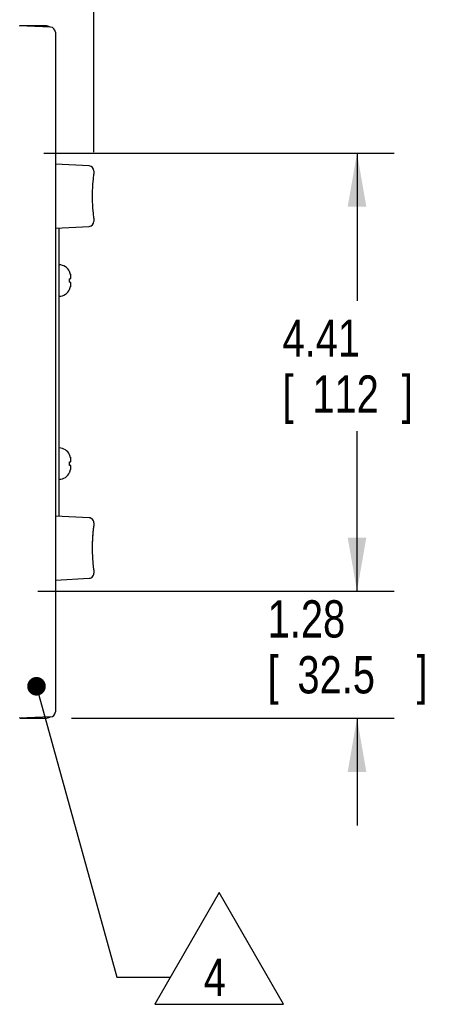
# Model space of a CAD drawing. Header units: inches. Extents: x 0 to 34, y 0 to 22.
# Tile 16 of 72: x 9.9 to 11.3, y 13.5 to 16.8. Entities that reach past the tile are written whole.
import ezdxf

# ---------------------------------------------------------------- set-up
doc = ezdxf.new("R2010")
doc.units = ezdxf.units.IN
doc.header["$LTSCALE"] = 1.87
doc.header["$MEASUREMENT"] = 0
doc.layers.get('0').update_dxf_attribs({"linetype": 'CONTINUOUS'})
doc.layers.add('DETAIL', color=7, linetype='CONTINUOUS')
doc.layers.add('DIMENSIONS', color=7, linetype='CONTINUOUS')
doc.styles.get("Standard").update_dxf_attribs({"font": 'txt', "width": 0.8})
doc.dimstyles.new('DIMSTYLE_1', dxfattribs={"dimtxt": 0.125, "dimasz": 0.18, "dimexe": 0.18, "dimexo": 0.0625, "dimgap": 0.09, "dimtad": 0, "dimtih": 1, "dimtoh": 1, "dimlfac": 3, "dimzin": 4, "dimdsep": 46, "dimtxsty": 'STANDARD', "dimblk": '_FILLED', "dimblk1": '_FILLED', "dimblk2": '_FILLED', "dimcen": 0.09, "dimadec": 0, "dimazin": 0, "dimtp": 0.01, "dimtm": 0.01, "dimtfac": 1, "dimtofl": 0, "dimtmove": 0, "dimatfit": 3, "dimldrblk": '_FILLED', "dimfxl": 1, "dimtolj": 1, "dimtzin": 4, "dimarcsym": 0})

# ---------------------------------------------------------------- blocks, each defined once
blk = doc.blocks.new('_FILLED')
at = {"color": 0, "linetype": 'BYBLOCK'}
blk.add_solid([(0, 0), (-1, 0.174), (-1, -0.174)], dxfattribs=at)
blk = doc.blocks.new('*D3')
at = {"layer": 'DIMENSIONS', "color": 2, "linetype": 'CONTINUOUS'}
for p, q in [((4.055, 15.8135), (4.055, 19.1299)), ((10.161, 17.6299), (10.161, 19.1299)), ((4.055, 19.0049), (5.5938, 19.0049)), ((10.161, 19.0049), (7.0438, 19.0049)), ((10.161, 16.3313), (10.161, 17.3799))]:
    blk.add_line(p, q, dxfattribs=at)
at = {"layer": 'DIMENSIONS', "color": 2, "linetype": 'CONTINUOUS', "xscale": 0.18, "yscale": 0.18, "zscale": 0.18, "rotation": 180}
blk.add_blockref('_FILLED', (4.055, 19.0049), dxfattribs=at)
at = {"layer": 'DIMENSIONS', "color": 2, "linetype": 'CONTINUOUS', "xscale": 0.18, "yscale": 0.18, "zscale": 0.18}
blk.add_blockref('_FILLED', (10.161, 19.0049), dxfattribs=at)
at = {"layer": 'DIMENSIONS', "color": 2, "linetype": 'CONTINUOUS', "width": 0.8}
for s, p in [('18.32', (5.6563, 18.9424)), ('[', (6.2813, 18.9424)), ('465.3', (6.3813, 18.9424)), (']', (6.8813, 18.9424))]:
    blk.add_text(s, height=0.125, dxfattribs=at).set_placement(p)
blk = doc.blocks.new('*D20')
at = {"layer": 'DIMENSIONS', "color": 2, "linetype": 'CONTINUOUS'}
for p, q in [((11.0444, 14.8585), (11.0444, 15.2185)), ((9.9731, 14.8585), (11.1694, 14.8585)), ((10.0862, 14.4322), (11.1694, 14.4322)), ((11.0444, 14.4322), (11.0444, 14.0722))]:
    blk.add_line(p, q, dxfattribs=at)
at = {"layer": 'DIMENSIONS', "color": 2, "linetype": 'CONTINUOUS', "xscale": 0.18, "yscale": 0.18, "zscale": 0.18}
for p, rotation in [((11.0444, 14.8585), 270), ((11.0444, 14.4322), 90)]:
    blk.add_blockref('_FILLED', p, dxfattribs=dict(at, rotation=rotation))
at = {"layer": 'DIMENSIONS', "color": 2, "linetype": 'CONTINUOUS', "width": 0.8}
for s, p in [('1.28', (10.7444, 14.703)), ('[', (10.7444, 14.5155)), ('32.5', (10.8444, 14.5155)), (']', (11.2444, 14.5155))]:
    blk.add_text(s, height=0.125, dxfattribs=at).set_placement(p)
blk = doc.blocks.new('*D21')
at = {"layer": 'DIMENSIONS', "color": 2, "linetype": 'CONTINUOUS'}
for p, q in [((9.9925, 16.3285), (11.1694, 16.3285)), ((11.0444, 16.3285), (11.0444, 15.8325)), ((11.0444, 14.8585), (11.0444, 15.395)), ((9.9925, 14.8585), (11.1694, 14.8585))]:
    blk.add_line(p, q, dxfattribs=at)
at = {"layer": 'DIMENSIONS', "color": 2, "linetype": 'CONTINUOUS', "xscale": 0.18, "yscale": 0.18, "zscale": 0.18}
for p, rotation in [((11.0444, 16.3285), 90), ((11.0444, 14.8585), 270)]:
    blk.add_blockref('_FILLED', p, dxfattribs=dict(at, rotation=rotation))
at = {"layer": 'DIMENSIONS', "color": 2, "linetype": 'CONTINUOUS', "width": 0.8}
for s, p in [('4.41', (10.7944, 15.645)), ('[', (10.7944, 15.4575)), ('112', (10.8944, 15.4575)), (']', (11.1944, 15.4575))]:
    blk.add_text(s, height=0.125, dxfattribs=at).set_placement(p)
blk = doc.blocks.new('FLAG_TRIANGLE_BL12', base_point=(10.3873, 13.9908))
at = {"layer": 'DETAIL', "color": 2, "linetype": 'CONTINUOUS'}
for p, q in [((9.9767, 14.5092), (10.2378, 13.5631)), ((10.5816, 13.847), (10.3653, 13.4723)), ((10.7979, 13.4723), (10.5816, 13.847)), ((10.2378, 13.5631), (10.4178, 13.5631)), ((10.3653, 13.4723), (10.7979, 13.4723))]:
    blk.add_line(p, q, dxfattribs=at)
at = {"layer": 'DETAIL', "color": 2, "linetype": 'CONTINUOUS', "const_width": 0.0312}
blk.add_lwpolyline([(9.9528, 14.5394, 1), (9.984, 14.5394, 1)], format="xyb", close=True, dxfattribs=at)
at = {"layer": 'DETAIL', "color": 2, "linetype": 'CONTINUOUS', "width": 0.8}
blk.add_text('4', height=0.125, dxfattribs=at).set_placement((10.53, 13.5006))

msp = doc.modelspace()

# ---------------------------------------------------------------- linework, layer by layer
at = {"color": 7, "linetype": 'CONTINUOUS'}
for p, q in [((10.01573, 16.75074), (9.91001, 16.75535)), ((9.9977, 16.75519), (9.91383, 16.75519)), ((10.03167, 16.73409), (10.03167, 14.45329)), ((10.14524, 16.28532), (10.03167, 16.29127)), ((10.16049, 16.25231), (10.16096, 16.25623)), ((10.16096, 16.25623), (10.16103, 16.25728)), ((10.16096, 16.25623), (10.16103, 16.25728)), ((10.16103, 16.26827), (10.16103, 16.25745)), ((10.16103, 16.25728), (10.16103, 16.25745)), ((10.15928, 16.12682), (10.15855, 16.13498)), ((10.15928, 16.1268), (10.15855, 16.13495)), ((10.15995, 16.12021), (10.15928, 16.12682)), ((10.16049, 16.11539), (10.15995, 16.12023)), ((10.16096, 16.11147), (10.16049, 16.1154)), ((10.16103, 16.11043), (10.16096, 16.11148)), ((10.16103, 16.11043), (10.16096, 16.11147)), ((10.16103, 16.11025), (10.16103, 16.11043)), ((10.16103, 16.11025), (10.16103, 16.11043)), ((10.16103, 16.11025), (10.16103, 16.09944)), ((10.03167, 16.07644), (10.14524, 16.08239)), ((10.04436, 15.10994), (10.04436, 16.0771)), ((10.07945, 15.93015), (10.07945, 15.93078)), ((10.07945, 15.90694), (10.08304, 15.90733)), ((10.07945, 15.89477), (10.07945, 15.90694)), ((10.08304, 15.89438), (10.07945, 15.89477)), ((10.07945, 15.87093), (10.07945, 15.87156)), ((10.07945, 15.31582), (10.07945, 15.31644)), ((10.07945, 15.2926), (10.08304, 15.29299)), ((10.07945, 15.28043), (10.07945, 15.2926)), ((10.08304, 15.28005), (10.07945, 15.28043)), ((10.07945, 15.2566), (10.07945, 15.25722)), ((10.14522, 15.10465), (10.03167, 15.1106)), ((10.15949, 15.06241), (10.15973, 15.06473)), ((10.15973, 15.06473), (10.15995, 15.06681)), ((10.15995, 15.06681), (10.16019, 15.06906)), ((10.16019, 15.06906), (10.16044, 15.07126)), ((10.1604, 15.071), (10.16068, 15.07347)), ((10.16044, 15.07126), (10.16069, 15.07341)), ((10.16069, 15.07341), (10.16095, 15.07561)), ((10.16094, 15.07556), (10.16102, 15.07662)), ((10.16095, 15.07561), (10.16096, 15.0757)), ((10.16102, 15.0876), (10.16102, 15.07678)), ((10.16102, 15.07661), (10.16102, 15.07679)), ((10.15719, 15.0313), (10.1573, 15.03358)), ((10.1573, 15.03358), (10.15742, 15.0358)), ((10.15742, 15.0358), (10.15755, 15.03796)), ((10.15755, 15.03796), (10.15767, 15.04007)), ((10.15767, 15.04007), (10.15781, 15.04212)), ((10.15781, 15.04212), (10.15794, 15.0441)), ((10.15794, 15.0441), (10.15808, 15.04603)), ((10.15808, 15.04603), (10.15822, 15.04789)), ((10.15822, 15.04789), (10.15835, 15.04969)), ((10.15835, 15.04969), (10.15849, 15.05143)), ((10.15849, 15.05143), (10.1587, 15.05391)), ((10.1587, 15.05391), (10.15891, 15.05625)), ((10.15891, 15.05625), (10.15911, 15.05845)), ((10.15911, 15.05845), (10.1593, 15.0605)), ((10.1593, 15.0605), (10.15949, 15.06241)), ((10.15651, 15.00557), (10.15654, 15.00853)), ((10.15651, 15.00296), (10.15652, 15.00579)), ((10.15653, 15.00824), (10.15657, 15.01124)), ((10.15657, 15.01124), (10.15661, 15.01391)), ((10.15661, 15.01391), (10.15667, 15.01654)), ((10.15667, 15.01654), (10.15673, 15.01912)), ((10.15673, 15.01912), (10.15681, 15.02166)), ((10.15681, 15.02166), (10.15689, 15.02414)), ((10.15689, 15.02414), (10.15698, 15.02658)), ((10.15698, 15.02658), (10.15708, 15.02897)), ((10.15708, 15.02897), (10.15719, 15.0313)), ((10.15808, 14.96031), (10.1579, 14.96282)), ((10.15826, 14.95794), (10.15808, 14.96031)), ((10.15843, 14.9557), (10.15826, 14.95794)), ((10.15861, 14.95358), (10.15843, 14.9557)), ((10.15878, 14.95159), (10.15861, 14.95358)), ((10.15894, 14.94971), (10.15878, 14.95159)), ((10.15911, 14.94794), (10.15894, 14.94971)), ((10.15926, 14.94628), (10.15911, 14.94794)), ((10.15949, 14.94399), (10.15926, 14.94628)), ((10.1597, 14.94192), (10.15949, 14.94399)), ((10.15988, 14.94017), (10.1597, 14.94192)), ((10.16013, 14.9379), (10.15988, 14.94017)), ((10.16029, 14.93647), (10.16013, 14.9379)), ((10.16051, 14.93447), (10.16029, 14.93647)), ((10.03167, 14.89577), (10.14522, 14.90172)), ((10.16102, 14.92976), (10.161, 14.93009)), ((10.16102, 14.92959), (10.16102, 14.92977)), ((10.16102, 14.92959), (10.16102, 14.91877)), ((10.01573, 14.43664), (9.91001, 14.43202)), ((9.9138, 14.43219), (9.99768, 14.43219))]:
    msp.add_line(p, q, dxfattribs=at)
for points in [[(10.15679, 16.20148), (10.15723, 16.21276), (10.15784, 16.22328), (10.15855, 16.23275), (10.15928, 16.2409), (10.15995, 16.24749), (10.16049, 16.25232)], [(10.15723, 16.21274), (10.15784, 16.22325), (10.15855, 16.23273), (10.15928, 16.24089), (10.15995, 16.24748), (10.16049, 16.25231)], [(10.15679, 16.1662), (10.15655, 16.17794), (10.15655, 16.1898), (10.15679, 16.20151)], [(10.15655, 16.17791), (10.15655, 16.18977), (10.15679, 16.20148)], [(10.15855, 16.13495), (10.15784, 16.14446), (10.15723, 16.15497), (10.15679, 16.16623)], [(10.15784, 16.14443), (10.15723, 16.15494), (10.15679, 16.1662)], [(10.16102, 15.088), (10.16075, 15.09099), (10.15965, 15.09462), (10.15773, 15.09794), (10.15509, 15.10075), (10.15186, 15.10289), (10.14823, 15.10422), (10.14522, 15.10465)], [(10.15656, 15.01097), (10.1566, 15.01375), (10.15666, 15.01658), (10.15673, 15.01945), (10.15682, 15.02236), (10.15692, 15.0253), (10.15704, 15.02827), (10.15717, 15.03125), (10.15732, 15.03423), (10.15748, 15.0372), (10.15766, 15.04014), (10.15785, 15.04306), (10.15805, 15.04593), (10.15826, 15.04874), (10.15848, 15.05148), (10.1587, 15.05415), (10.15893, 15.05672), (10.15916, 15.05918), (10.15938, 15.06153), (10.15961, 15.06375), (10.15982, 15.06581), (10.16003, 15.06772), (10.16022, 15.06945), (10.1604, 15.071)], [(10.16068, 15.07347), (10.16092, 15.07539), (10.16094, 15.07556)], [(10.16096, 15.0757), (10.16097, 15.07578), (10.16098, 15.07595), (10.161, 15.07628), (10.16102, 15.07661)], [(10.1579, 14.96282), (10.15773, 14.96548), (10.15764, 14.9669), (10.15755, 14.96837), (10.15746, 14.96992), (10.15737, 14.97153), (10.15728, 14.97321), (10.1572, 14.97494), (10.15711, 14.97674), (10.15703, 14.97859), (10.15695, 14.98049), (10.15688, 14.98244), (10.15681, 14.98446), (10.15675, 14.98653), (10.15669, 14.98868), (10.15664, 14.99088), (10.1566, 14.99316), (10.15656, 14.99551), (10.15654, 14.99793), (10.15652, 15.00041), (10.15651, 15.00296)], [(10.161, 14.93009), (10.16098, 14.93042), (10.16097, 14.93059), (10.16096, 14.93066), (10.16095, 14.93071), (10.16095, 14.93074), (10.16051, 14.93447)], [(10.14522, 14.90172), (10.14823, 14.90216), (10.15186, 14.90349), (10.15509, 14.90562), (10.15773, 14.90843), (10.15965, 14.91175), (10.16075, 14.91539), (10.16102, 14.91837)]]:
    msp.add_lwpolyline(points, dxfattribs=at)
for centre, radius, start, end in [((9.9977, 16.72185), 0.03333, 60.44545, 90), ((10.015, 16.73409), 0.01667, 0, 87.5), ((10.14436, 16.26867), 0.01667, 0, 86.99998), ((10.14436, 16.09903), 0.01667, 273.00002, 360), ((10.04436, 15.91479), 0.03856, 24.49455, 90), ((10.04436, 15.88692), 0.03856, 270, 335.50545), ((10.04436, 15.30046), 0.03856, 24.49455, 90), ((10.04436, 15.27258), 0.03856, 270, 335.50545), ((10.015, 14.45329), 0.01667, 272.5, 359.98947), ((9.99768, 14.46552), 0.03333, 270, 298.06166)]:
    msp.add_arc(centre, radius, start, end, dxfattribs=at)
for points, knots in [([(10.08117, 15.9255), (10.08101, 15.92603), (10.08067, 15.92708), (10.0801, 15.92863), (10.07967, 15.92965), (10.07945, 15.93015)], [0, 0, 0, 0, 0.3345435, 0.6678421, 1, 1, 1, 1]), ([(10.08336, 15.91578), (10.08336, 15.91579), (10.08333, 15.91602), (10.0833, 15.91625), (10.08327, 15.91648)], [0, 0, 0, 0, 0.0207018, 1, 1, 1, 1]), ([(10.08336, 15.89301), (10.08336, 15.89302), (10.08333, 15.89315), (10.0833, 15.89329), (10.08327, 15.89342)], [0, 0, 0, 0, 0.0235048, 1, 1, 1, 1]), ([(10.08336, 15.90869), (10.08336, 15.9087), (10.08339, 15.9088), (10.08341, 15.90891), (10.08343, 15.90901)], [0, 0, 0, 0, 0.0263763, 1, 1, 1, 1]), ([(10.08349, 15.91465), (10.08349, 15.91466), (10.08347, 15.91485), (10.08345, 15.91505), (10.08343, 15.91524)], [0, 0, 0, 0, 0.0266274, 1, 1, 1, 1]), ([(10.08349, 15.89234), (10.08349, 15.89235), (10.08347, 15.89246), (10.08345, 15.89258), (10.08343, 15.89269)], [0, 0, 0, 0, 0.0292563, 1, 1, 1, 1]), ([(10.08349, 15.90936), (10.08349, 15.90937), (10.08351, 15.90948), (10.08353, 15.9096), (10.08355, 15.90972)], [0, 0, 0, 0, 0.0260325, 1, 1, 1, 1]), ([(10.0836, 15.91353), (10.0836, 15.91353), (10.08358, 15.91371), (10.08357, 15.91388), (10.08355, 15.91405)], [0, 0, 0, 0, 0.0261136, 1, 1, 1, 1]), ([(10.0836, 15.89168), (10.0836, 15.89169), (10.08358, 15.89179), (10.08357, 15.89189), (10.08355, 15.89198)], [0, 0, 0, 0, 0.027667, 1, 1, 1, 1]), ([(10.0836, 15.91002), (10.0836, 15.91003), (10.08362, 15.91016), (10.08364, 15.9103), (10.08366, 15.91043)], [0, 0, 0, 0, 0.0196336, 1, 1, 1, 1]), ([(10.08304, 15.88362), (10.08309, 15.88396), (10.08315, 15.88433), (10.0832, 15.88469), (10.0832, 15.88471)], [0, 0, 0, 0, 0.946808, 1, 1, 1, 1]), ([(10.08326, 15.88513), (10.08329, 15.88533), (10.08332, 15.88556), (10.08335, 15.88579), (10.08335, 15.88582)], [0, 0, 0, 0, 0.8643005, 1, 1, 1, 1]), ([(10.08341, 15.88634), (10.08343, 15.8865), (10.08345, 15.8867), (10.08348, 15.8869), (10.08348, 15.88693)], [0, 0, 0, 0, 0.8252452, 1, 1, 1, 1]), ([(10.08354, 15.88753), (10.08355, 15.88768), (10.08357, 15.88786), (10.08359, 15.88803), (10.08359, 15.88806)], [0, 0, 0, 0, 0.8283509, 1, 1, 1, 1]), ([(10.08365, 15.88877), (10.08366, 15.8889), (10.08367, 15.88905), (10.08368, 15.8892), (10.08368, 15.88921)], [0, 0, 0, 0, 0.8715756, 1, 1, 1, 1]), ([(10.08117, 15.31117), (10.08101, 15.3117), (10.08067, 15.31275), (10.0801, 15.3143), (10.07967, 15.31531), (10.07945, 15.31582)], [0, 0, 0, 0, 0.3345435, 0.6678421, 1, 1, 1, 1]), ([(10.08336, 15.30145), (10.08336, 15.30145), (10.08333, 15.30169), (10.0833, 15.30192), (10.08327, 15.30215)], [0, 0, 0, 0, 0.0207018, 1, 1, 1, 1]), ([(10.08349, 15.30032), (10.08349, 15.30032), (10.08347, 15.30052), (10.08345, 15.30072), (10.08343, 15.30091)], [0, 0, 0, 0, 0.0266274, 1, 1, 1, 1]), ([(10.0836, 15.2992), (10.0836, 15.2992), (10.08358, 15.29937), (10.08357, 15.29955), (10.08355, 15.29971)], [0, 0, 0, 0, 0.0261136, 1, 1, 1, 1]), ([(10.0836, 15.29569), (10.0836, 15.29569), (10.08362, 15.29583), (10.08364, 15.29596), (10.08366, 15.29609)], [0, 0, 0, 0, 0.0196336, 1, 1, 1, 1]), ([(10.08304, 15.26929), (10.08309, 15.26963), (10.08315, 15.26999), (10.0832, 15.27036), (10.0832, 15.27038)], [0, 0, 0, 0, 0.946808, 1, 1, 1, 1]), ([(10.08326, 15.2708), (10.08329, 15.27099), (10.08332, 15.27122), (10.08335, 15.27145), (10.08335, 15.27148)], [0, 0, 0, 0, 0.8643005, 1, 1, 1, 1]), ([(10.08336, 15.27868), (10.08336, 15.27868), (10.08333, 15.27882), (10.0833, 15.27895), (10.08327, 15.27909)], [0, 0, 0, 0, 0.0235048, 1, 1, 1, 1]), ([(10.08336, 15.29436), (10.08336, 15.29436), (10.08339, 15.29447), (10.08341, 15.29457), (10.08343, 15.29468)], [0, 0, 0, 0, 0.0263763, 1, 1, 1, 1]), ([(10.08341, 15.272), (10.08343, 15.27217), (10.08345, 15.27237), (10.08348, 15.27256), (10.08348, 15.2726)], [0, 0, 0, 0, 0.8252452, 1, 1, 1, 1]), ([(10.08349, 15.27801), (10.08349, 15.27801), (10.08347, 15.27813), (10.08345, 15.27824), (10.08343, 15.27835)], [0, 0, 0, 0, 0.0292563, 1, 1, 1, 1]), ([(10.08349, 15.29503), (10.08349, 15.29503), (10.08351, 15.29515), (10.08353, 15.29527), (10.08355, 15.29538)], [0, 0, 0, 0, 0.0260325, 1, 1, 1, 1]), ([(10.08354, 15.27319), (10.08355, 15.27334), (10.08357, 15.27352), (10.08359, 15.2737), (10.08359, 15.27373)], [0, 0, 0, 0, 0.8283509, 1, 1, 1, 1]), ([(10.0836, 15.27735), (10.0836, 15.27735), (10.08358, 15.27745), (10.08357, 15.27755), (10.08355, 15.27765)], [0, 0, 0, 0, 0.027667, 1, 1, 1, 1]), ([(10.08365, 15.27444), (10.08366, 15.27457), (10.08367, 15.27471), (10.08368, 15.27486), (10.08368, 15.27488)], [0, 0, 0, 0, 0.8715756, 1, 1, 1, 1])]:
    msp.add_open_spline(points, degree=3, knots=knots, dxfattribs=at)
for points in [[(10.08195, 15.92274), (10.0817, 15.92366), (10.08144, 15.92458), (10.08117, 15.9255)], [(10.08195, 15.92274), (10.08206, 15.92231), (10.08217, 15.92187), (10.08228, 15.92144)], [(10.08256, 15.92027), (10.08247, 15.92066), (10.08237, 15.92105), (10.08228, 15.92144)], [(10.08256, 15.92027), (10.08273, 15.91954), (10.08289, 15.91882), (10.08304, 15.91809)], [(10.08321, 15.91693), (10.08316, 15.91732), (10.0831, 15.9177), (10.08304, 15.91809)], [(10.08304, 15.90733), (10.0831, 15.90755), (10.08316, 15.90778), (10.08321, 15.90801)], [(10.08321, 15.89369), (10.08316, 15.89392), (10.0831, 15.89415), (10.08304, 15.89438)], [(10.08327, 15.91648), (10.08325, 15.91663), (10.08323, 15.91678), (10.08321, 15.91693)], [(10.08321, 15.90801), (10.08323, 15.9081), (10.08325, 15.90819), (10.08327, 15.90828)], [(10.08327, 15.89342), (10.08325, 15.89351), (10.08323, 15.8936), (10.08321, 15.89369)], [(10.08327, 15.90828), (10.0833, 15.90842), (10.08333, 15.90856), (10.08336, 15.90869)], [(10.08343, 15.91524), (10.08341, 15.91542), (10.08338, 15.9156), (10.08336, 15.91578)], [(10.08343, 15.89269), (10.08341, 15.8928), (10.08339, 15.8929), (10.08336, 15.89301)], [(10.08343, 15.90901), (10.08345, 15.90913), (10.08347, 15.90925), (10.08349, 15.90936)], [(10.08355, 15.91405), (10.08353, 15.91425), (10.08351, 15.91445), (10.08349, 15.91465)], [(10.08355, 15.89198), (10.08353, 15.8921), (10.08351, 15.89222), (10.08349, 15.89234)], [(10.08355, 15.90972), (10.08357, 15.90982), (10.08358, 15.90992), (10.0836, 15.91002)], [(10.08366, 15.91284), (10.08364, 15.91307), (10.08362, 15.9133), (10.0836, 15.91353)], [(10.08366, 15.89127), (10.08364, 15.89141), (10.08362, 15.89155), (10.0836, 15.89168)], [(10.08369, 15.91242), (10.08368, 15.91256), (10.08367, 15.9127), (10.08366, 15.91284)], [(10.08366, 15.91043), (10.08367, 15.91051), (10.08368, 15.91059), (10.08369, 15.91067)], [(10.08369, 15.89103), (10.08368, 15.89111), (10.08367, 15.89119), (10.08366, 15.89127)], [(10.08375, 15.91132), (10.08373, 15.91169), (10.08371, 15.91205), (10.08369, 15.91242)], [(10.08369, 15.91067), (10.08371, 15.91089), (10.08373, 15.9111), (10.08375, 15.91132)], [(10.08375, 15.89039), (10.08373, 15.8906), (10.08371, 15.89082), (10.08369, 15.89103)], [(10.07945, 15.87156), (10.07967, 15.87206), (10.07988, 15.87257), (10.08008, 15.87308)], [(10.08008, 15.87308), (10.08029, 15.87359), (10.08048, 15.87411), (10.08066, 15.87463)], [(10.08066, 15.87463), (10.08084, 15.87515), (10.08101, 15.87568), (10.08117, 15.87621)], [(10.08117, 15.87621), (10.08144, 15.87712), (10.0817, 15.87804), (10.08195, 15.87897)], [(10.08228, 15.88026), (10.08217, 15.87983), (10.08206, 15.8794), (10.08195, 15.87897)], [(10.08228, 15.88026), (10.08237, 15.88065), (10.08247, 15.88104), (10.08256, 15.88144)], [(10.08304, 15.88362), (10.08289, 15.88289), (10.08273, 15.88216), (10.08256, 15.88144)], [(10.0832, 15.88471), (10.08322, 15.88485), (10.08324, 15.88499), (10.08326, 15.88513)], [(10.08335, 15.88582), (10.08337, 15.88599), (10.08339, 15.88616), (10.08341, 15.88634)], [(10.08348, 15.88693), (10.0835, 15.88713), (10.08352, 15.88733), (10.08354, 15.88753)], [(10.08359, 15.88806), (10.08361, 15.8883), (10.08363, 15.88854), (10.08365, 15.88877)], [(10.08368, 15.88921), (10.08371, 15.88961), (10.08373, 15.89), (10.08375, 15.89039)], [(10.08195, 15.30841), (10.0817, 15.30933), (10.08144, 15.31025), (10.08117, 15.31117)], [(10.08195, 15.30841), (10.08206, 15.30797), (10.08217, 15.30754), (10.08228, 15.3071)], [(10.08256, 15.30594), (10.08247, 15.30633), (10.08237, 15.30671), (10.08228, 15.3071)], [(10.08256, 15.30594), (10.08273, 15.30521), (10.08289, 15.30448), (10.08304, 15.30375)], [(10.08321, 15.30259), (10.08316, 15.30298), (10.0831, 15.30337), (10.08304, 15.30375)], [(10.08327, 15.30215), (10.08325, 15.3023), (10.08323, 15.30245), (10.08321, 15.30259)], [(10.08343, 15.30091), (10.08341, 15.30109), (10.08338, 15.30127), (10.08336, 15.30145)], [(10.08355, 15.29971), (10.08353, 15.29991), (10.08351, 15.30012), (10.08349, 15.30032)], [(10.08366, 15.2985), (10.08364, 15.29874), (10.08362, 15.29897), (10.0836, 15.2992)], [(10.08369, 15.29809), (10.08368, 15.29823), (10.08367, 15.29837), (10.08366, 15.2985)], [(10.08366, 15.29609), (10.08367, 15.29618), (10.08368, 15.29626), (10.08369, 15.29634)], [(10.08375, 15.29698), (10.08373, 15.29735), (10.08371, 15.29772), (10.08369, 15.29809)], [(10.08369, 15.29634), (10.08371, 15.29655), (10.08373, 15.29677), (10.08375, 15.29698)], [(10.08117, 15.26187), (10.08144, 15.26279), (10.0817, 15.26371), (10.08195, 15.26463)], [(10.08228, 15.26592), (10.08217, 15.26549), (10.08206, 15.26506), (10.08195, 15.26463)], [(10.08228, 15.26592), (10.08237, 15.26632), (10.08247, 15.26671), (10.08256, 15.2671)], [(10.08304, 15.26929), (10.08289, 15.26856), (10.08273, 15.26783), (10.08256, 15.2671)], [(10.08304, 15.29299), (10.0831, 15.29322), (10.08316, 15.29345), (10.08321, 15.29368)], [(10.08321, 15.27936), (10.08316, 15.27959), (10.0831, 15.27982), (10.08304, 15.28005)], [(10.0832, 15.27038), (10.08322, 15.27052), (10.08324, 15.27066), (10.08326, 15.2708)], [(10.08321, 15.29368), (10.08323, 15.29377), (10.08325, 15.29386), (10.08327, 15.29394)], [(10.08327, 15.27909), (10.08325, 15.27918), (10.08323, 15.27927), (10.08321, 15.27936)], [(10.08327, 15.29394), (10.0833, 15.29408), (10.08333, 15.29422), (10.08336, 15.29436)], [(10.08335, 15.27148), (10.08337, 15.27166), (10.08339, 15.27183), (10.08341, 15.272)], [(10.08343, 15.27835), (10.08341, 15.27846), (10.08339, 15.27857), (10.08336, 15.27868)], [(10.08343, 15.29468), (10.08345, 15.2948), (10.08347, 15.29491), (10.08349, 15.29503)], [(10.08348, 15.2726), (10.0835, 15.2728), (10.08352, 15.273), (10.08354, 15.27319)], [(10.08355, 15.27765), (10.08353, 15.27777), (10.08351, 15.27789), (10.08349, 15.27801)], [(10.08355, 15.29538), (10.08357, 15.29548), (10.08358, 15.29559), (10.0836, 15.29569)], [(10.08359, 15.27373), (10.08361, 15.27397), (10.08363, 15.2742), (10.08365, 15.27444)], [(10.08366, 15.27694), (10.08364, 15.27707), (10.08362, 15.27721), (10.0836, 15.27735)], [(10.08369, 15.2767), (10.08368, 15.27678), (10.08367, 15.27686), (10.08366, 15.27694)], [(10.08368, 15.27488), (10.08371, 15.27527), (10.08373, 15.27566), (10.08375, 15.27605)], [(10.08375, 15.27605), (10.08373, 15.27627), (10.08371, 15.27648), (10.08369, 15.2767)], [(10.07945, 15.25722), (10.07967, 15.25772), (10.07988, 15.25823), (10.08008, 15.25874)], [(10.08008, 15.25874), (10.08029, 15.25925), (10.08048, 15.25977), (10.08066, 15.26029)], [(10.08066, 15.26029), (10.08084, 15.26081), (10.08101, 15.26134), (10.08117, 15.26187)]]:
    msp.add_open_spline(points, degree=3, dxfattribs=at)

# ---------------------------------------------------------------- block references
at = {"layer": 'DETAIL', "color": 2, "linetype": 'CONTINUOUS'}
msp.add_blockref('FLAG_TRIANGLE_BL12', (10.38732, 13.99078), dxfattribs=at)

# ---------------------------------------------------------------- dimensions: what is measured, and where the dimension line sits
at = {"layer": 'DIMENSIONS', "color": 2, "linetype": 'CONTINUOUS'}
dim = msp.add_linear_dim(base=(10.16103, 19.00485), p1=(4.055, 15.81352), p2=(10.16103, 16.33129), dimstyle='DIMSTYLE_1', dxfattribs=at)
dim.commit()
dim.dimension.update_dxf_attribs({"geometry": '*D3', "text_midpoint": (6.31877, 19.00485), "dimtype": 160})
for base, p1, p2, picture, middle in [((11.04436, 16.32852), (9.99251, 14.85852), (9.99251, 16.32852), '*D21', (11.04436, 15.6138)), ((11.04436, 14.85852), (10.08618, 14.43219), (9.97311, 14.85852), '*D20', (11.04436, 14.67171))]:
    dim = msp.add_linear_dim(base=base, p1=p1, p2=p2, angle=90, dimstyle='DIMSTYLE_1', dxfattribs=at)
    dim.commit()
    dim.dimension.update_dxf_attribs({"geometry": picture, "text_midpoint": middle, "dimtype": 160})

doc.saveas('drawing.dxf')
